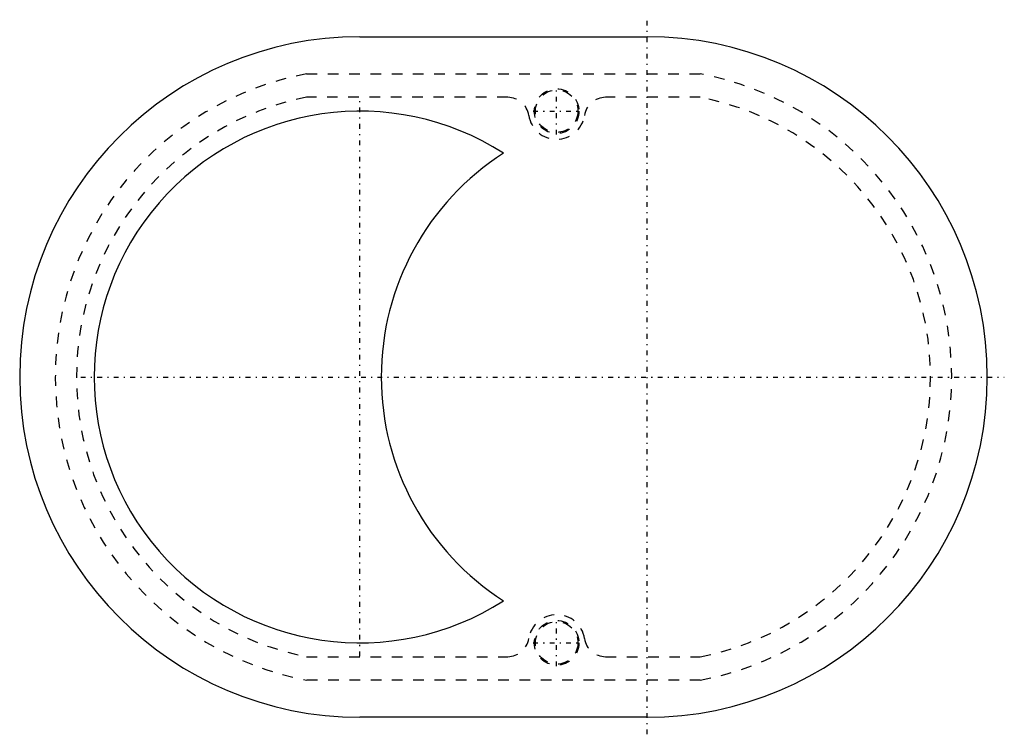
# Model space of a CAD drawing. Extents: x -50.5 to 42.1, y -8.6 to 58.6.
import ezdxf

# ---------------------------------------------------------------- set-up
doc = ezdxf.new("R2010")
doc.units = 0
doc.header["$MEASUREMENT"] = 0
doc.linetypes.add('CENTER', pattern=[1.5, 0.45, -0.5, 0.05, -0.5])
doc.linetypes.add('DASHED', pattern=[2, 1, -1])
doc.layers.get('0').update_dxf_attribs({"linetype": 'CONTINUOUS'})

msp = doc.modelspace()

# ---------------------------------------------------------------- linework, layer by layer
at = {"linetype": 'CENTER'}
for p, q in [((8.5, -8.6), (8.5, 58.6)), ((0, 47.795), (0, 52.205)), ((-18.5, -1.25), (-18.5, 51.25)), ((-2.205, 50), (2.205, 50)), ((-44.75, 25), (42.1, 25)), ((0, -2.205), (0, 2.205)), ((-2.205, 0), (2.205, 0))]:
    msp.add_line(p, q, dxfattribs=at)
at = {"linetype": 'Continuous'}
for p, q in [((-18.5, 57), (8.5, 57)), ((8.5, -7), (-18.5, -7))]:
    msp.add_line(p, q, dxfattribs=at)
at = {"linetype": 'DASHED'}
for p, q in [((-23.512, 53.5), (13.512, 53.5)), ((-4.597, 51.3), (-23.512, 51.3)), ((13.512, 51.3), (4.597, 51.3)), ((-23.512, -1.3), (-4.597, -1.3)), ((4.597, -1.3), (13.512, -1.3)), ((13.512, -3.5), (-23.512, -3.5))]:
    msp.add_line(p, q, dxfattribs=at)
for centre, radius in [((0, 50), 2.1), ((0, 50), 2), ((0, 0), 2.1), ((0, 0), 2)]:
    msp.add_circle(centre, radius, dxfattribs=at)
at = {"linetype": 'Continuous'}
for centre, radius, start, end in [((-18.5, 25), 32, 90, 270), ((8.5, 25), 32, 270, 90), ((-18.5, 25), 25, 57.31636, 302.68364), ((8.5, 25), 25, 122.68364, 237.31636)]:
    msp.add_arc(centre, radius, start, end, dxfattribs=at)
at = {"linetype": 'DASHED'}
for centre, radius, start, end in [((-18.15, 25), 29, 100.65491, 259.34509), ((8.15, 25), 29, 280.65491, 79.34509), ((-18.359, 25), 26.8, 101.08493, 258.91507), ((-4.597, 49.3), 2, 8.65808, 90), ((4.597, 49.3), 2, 90, 171.34192), ((8.359, 25), 26.8, 281.08493, 78.91507), ((0, 50), 2.65, 188.65808, 351.34192), ((0, 0), 2.65, 8.65808, 171.34192), ((-4.597, 0.7), 2, 270, 351.34192), ((4.597, 0.7), 2, 188.65808, 270)]:
    msp.add_arc(centre, radius, start, end, dxfattribs=at)

doc.saveas('drawing.dxf')
